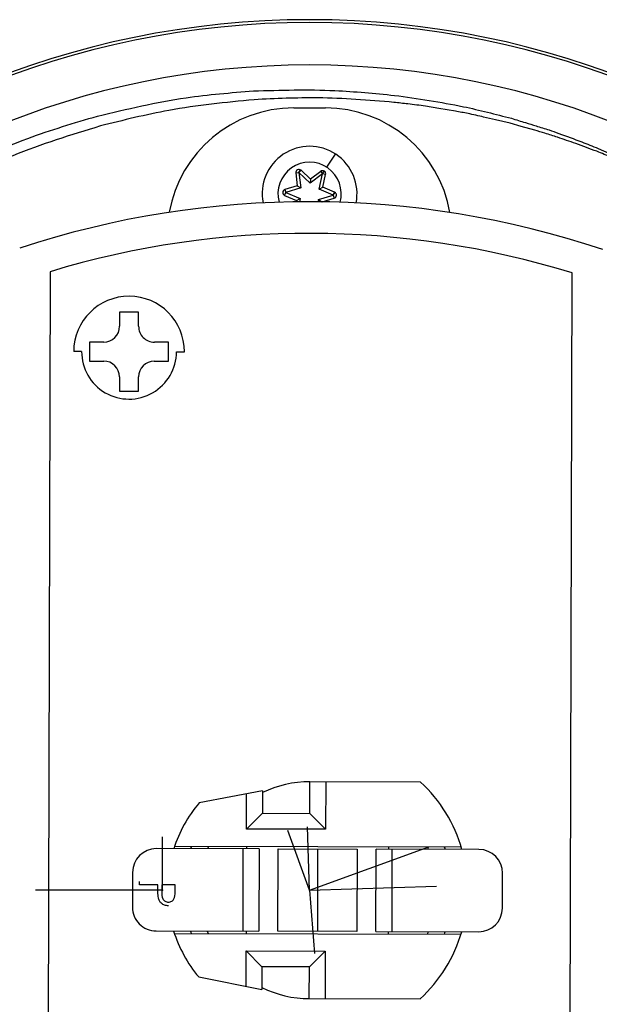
# Model space of a CAD drawing. Header units: millimetres. Extents: x 26 to 136, y 91 to 343.
# Tile 5 of 7: x 63 to 99, y 281 to 343. Entities that reach past the tile are written whole.
import ezdxf

# ---------------------------------------------------------------- set-up
doc = ezdxf.new("R2010")
doc.units = ezdxf.units.MM
doc.header["$PDSIZE"] = -1

msp = doc.modelspace()

# ---------------------------------------------------------------- linework, layer by layer
at = {"color": 7, "linetype": 'Continuous', "lineweight": 25}
for p, q in [((80.044, 337.282), (82.044, 337.282)), ((82.138, 333.531), (82.685, 334.368)), ((80.168, 333.171), (80.367, 333.195)), ((80.168, 333.171), (80.265, 332.366)), ((80.367, 333.195), (80.476, 333.363)), ((80.504, 333.341), (80.367, 333.195)), ((81.081, 332.525), (80.367, 333.195)), ((80.367, 333.195), (80.483, 332.223)), ((81.095, 332.786), (80.504, 333.341)), ((81.864, 333.112), (81.081, 332.525)), ((81.745, 333.273), (81.095, 332.786)), ((81.642, 332.159), (81.864, 333.112)), ((81.745, 333.273), (81.864, 333.112)), ((81.864, 333.112), (81.974, 333.28)), ((82.059, 333.067), (81.864, 333.112)), ((81.875, 332.277), (82.059, 333.067)), ((80.265, 332.366), (79.488, 332.131)), ((80.483, 332.223), (79.546, 331.939)), ((80.265, 332.366), (80.483, 332.223)), ((81.095, 332.786), (81.081, 332.525)), ((81.642, 332.159), (81.875, 332.277)), ((82.62, 331.958), (81.875, 332.277)), ((79.468, 331.755), (79.546, 331.939)), ((79.468, 331.755), (80.214, 331.436)), ((79.488, 332.131), (79.546, 331.939)), ((79.546, 331.939), (80.447, 331.554)), ((81.605, 331.49), (82.542, 331.774)), ((82.542, 331.774), (81.642, 332.159)), ((81.834, 331.351), (82.6, 331.583)), ((82.542, 331.774), (82.62, 331.958)), ((82.542, 331.774), (82.651, 331.942)), ((82.542, 331.774), (82.6, 331.583)), ((80.214, 331.436), (80.194, 331.351)), ((80.214, 331.436), (80.447, 331.554)), ((80.447, 331.554), (80.4, 331.354)), ((81.605, 331.49), (81.818, 331.351)), ((81.621, 331.354), (81.605, 331.49)), ((64.64, 326.936), (64.448, 248.859)), ((97.448, 248.777), (97.64, 326.855)), ((69.034, 324.386), (69.032, 323.486)), ((70.234, 324.384), (69.034, 324.386)), ((70.232, 323.484), (70.234, 324.384)), ((67.13, 322.491), (67.127, 321.291)), ((68.03, 322.489), (67.13, 322.491)), ((72.129, 322.479), (71.229, 322.481)), ((72.127, 321.279), (72.129, 322.479)), ((66.628, 321.892), (66.128, 321.894)), ((72.628, 321.878), (73.128, 321.876)), ((67.127, 321.291), (68.027, 321.289)), ((71.227, 321.281), (72.127, 321.279)), ((69.024, 320.286), (69.022, 319.387)), ((70.222, 319.384), (70.224, 320.284)), ((69.022, 319.387), (70.222, 319.384)), ((81.056, 292.707), (81.061, 294.707)), ((88.061, 294.689), (81.061, 294.707)), ((82.061, 294.704), (82.054, 291.704)), ((78.06, 294.136), (74.058, 293.374)), ((77.054, 291.717), (77.059, 293.945)), ((78.06, 294.136), (78.056, 292.714)), ((77.054, 291.717), (78.056, 292.714)), ((78.056, 292.714), (81.056, 292.707)), ((82.054, 291.704), (81.056, 292.707)), ((82.054, 291.704), (77.054, 291.717)), ((90.636, 290.583), (72.505, 290.628)), ((74.655, 290.623), (74.588, 290.473)), ((77.051, 290.617), (77.051, 290.467)), ((86.05, 290.444), (86.051, 290.594)), ((88.573, 290.438), (88.515, 290.588)), ((77.851, 290.465), (71.351, 290.481)), ((76.838, 285.267), (76.851, 290.467)), ((77.851, 290.465), (77.838, 285.265)), ((79.038, 285.262), (79.051, 290.462)), ((79.051, 290.462), (84.05, 290.449)), ((81.55, 290.455), (81.538, 285.256)), ((84.05, 290.449), (84.038, 285.249)), ((85.238, 285.246), (85.25, 290.446)), ((91.75, 290.43), (85.25, 290.446)), ((86.25, 290.444), (86.238, 285.244)), ((69.847, 288.984), (69.841, 286.784)), ((93.241, 286.727), (93.247, 288.927)), ((70.293, 288.192), (70.293, 288.416)), ((71.447, 288.189), (70.293, 288.192)), ((71.446, 288.01), (71.447, 288.189)), ((71.703, 288.188), (71.696, 287.751)), ((72.536, 288.186), (71.703, 288.188)), ((72.535, 287.729), (72.536, 288.186)), ((71.338, 285.281), (77.838, 285.265)), ((72.491, 285.128), (90.622, 285.083)), ((74.575, 285.273), (74.641, 285.123)), ((77.038, 285.267), (77.037, 285.117)), ((84.038, 285.249), (79.038, 285.262)), ((85.238, 285.246), (91.738, 285.23)), ((86.037, 285.094), (86.038, 285.244)), ((88.501, 285.088), (88.56, 285.238)), ((77.029, 281.788), (77.035, 284.017)), ((77.035, 284.017), (82.035, 284.004)), ((78.032, 283.014), (77.035, 284.017)), ((81.032, 283.007), (82.035, 284.004)), ((82.035, 284.004), (82.027, 281.004)), ((78.032, 283.014), (78.029, 281.593)), ((81.032, 283.007), (78.032, 283.014)), ((81.027, 281.007), (81.032, 283.007)), ((74.031, 282.374), (78.029, 281.593)), ((81.027, 281.007), (88.027, 280.989))]:
    msp.add_line(p, q, dxfattribs=at)
at = {"color": 7, "linetype": 'Continuous'}
for p, q in [((81.044, 287.857), (80.916, 291.868)), ((71.744, 287.857), (71.744, 291.225)), ((81.044, 287.857), (79.672, 291.628)), ((81.044, 287.857), (88.586, 290.602)), ((81.044, 287.857), (89.066, 288.113)), ((71.744, 287.857), (63.718, 287.857)), ((81.044, 287.857), (81.346, 283.855))]:
    msp.add_line(p, q, dxfattribs=at)
at = {"color": 7, "linetype": 'Continuous', "lineweight": 25, "flags": 128}
for points in [[(90.262, 337.072), (89.213, 337.252), (88.368, 337.397)], [(93.727, 336.317), (92.799, 336.531), (92.048, 336.705)], [(95.279, 335.87), (94.423, 336.117), (93.727, 336.317)], [(99.283, 334.728), (100.443, 334.22), (101.246, 333.869)]]:
    msp.add_lwpolyline(points, dxfattribs=at)
at = {"color": 7, "linetype": 'Continuous', "lineweight": 25}
for centre, radius, start, end in [((81.044, 287.857), 55, 0, 180), ((81.044, 287.857), 54.821, 0, 180), ((81.044, 287.857), 52.139, 0, 180), ((80.044, 329.282), 8, 90, 169.89256), ((82.044, 329.282), 8, 10.02228, 90), ((81.044, 331.857), 3, 348.93208, 190.99587), ((81.044, 331.857), 2, 344.54581, 195.38214), ((80.367, 333.195), 0.2, 46.84238, 186.84238), ((81.864, 333.112), 0.2, 346.84238, 126.84238), ((79.546, 331.939), 0.2, 106.84238, 246.84238), ((82.542, 331.774), 0.2, 286.84238, 66.84238), ((81.007, 272.815), 58.542, 71.50721, 108.20999), ((81.007, 272.815), 56.542, 72.89164, 106.82556), ((69.628, 321.885), 3.5, 359.8586, 179.8586), ((68.032, 323.489), 1, 269.8586, 359.8586), ((71.232, 323.481), 1, 179.8586, 269.8586), ((69.628, 321.885), 3, 179.8586, 359.8586), ((68.024, 320.289), 1, 359.8586, 89.8586), ((71.224, 320.281), 1, 89.8586, 179.8586), ((81.044, 287.857), 6.85, 89.8586, 115.83215), ((81.724, 287.855), 9.32, 16.05659, 47.16123), ((80.607, 287.858), 8.563, 139.89239, 162.18166), ((80.607, 287.858), 7.562, 158.53491, 159.74994), ((81.724, 287.855), 8.32, 18.06761, 19.15847), ((71.347, 288.981), 1.5, 89.8586, 179.8586), ((91.747, 288.93), 1.5, 359.8586, 89.8586), ((81.044, 287.857), 51.818, 180, 0), ((71.341, 286.781), 1.5, 179.8586, 269.8586), ((91.741, 286.73), 1.5, 269.8586, 359.8586), ((80.607, 287.858), 8.562, 197.53554, 219.82481), ((80.607, 287.858), 7.563, 199.96726, 201.18228), ((81.724, 287.855), 9.32, 312.55597, 343.6606), ((81.724, 287.855), 8.32, 340.55873, 341.64959), ((81.044, 287.857), 6.85, 243.88505, 269.8586)]:
    msp.add_arc(centre, radius, start, end, dxfattribs=at)
for points, knots in [([(77.495, 338.355), (79.215, 338.406), (82.194, 338.494), (85.157, 338.199), (86.41, 338.075)], [0, 0, 0, 0, 0.577482, 1, 1, 1, 1]), ([(67.643, 336.768), (69.496, 337.208), (72.744, 337.979), (76.069, 338.242), (77.495, 338.355)], [0, 0, 0, 0, 0.57091, 1, 1, 1, 1]), ([(77.534, 337.802), (75.732, 337.624), (72.452, 337.3), (69.255, 336.501), (67.815, 336.141)], [0, 0, 0, 0, 0.549396, 1, 1, 1, 1]), ([(86.371, 337.633), (84.772, 337.764), (81.829, 338.007), (78.881, 337.866), (77.534, 337.802)], [0, 0, 0, 0, 0.543388, 1, 1, 1, 1]), ([(86.41, 338.075), (87.871, 337.869), (90.363, 337.519), (92.798, 336.886), (93.806, 336.625)], [0, 0, 0, 0, 0.586137, 1, 1, 1, 1]), ([(88.368, 337.397), (87.999, 337.442), (87.334, 337.525), (86.668, 337.599), (86.371, 337.633)], [0, 0, 0, 0, 0.554584, 1, 1, 1, 1]), ([(57.686, 332.899), (59.509, 333.775), (62.73, 335.322), (66.156, 336.331), (67.643, 336.768)], [0, 0, 0, 0, 0.566093, 1, 1, 1, 1]), ([(92.048, 336.705), (91.72, 336.783), (91.129, 336.924), (90.529, 337.026), (90.262, 337.072)], [0, 0, 0, 0, 0.5534243, 1, 1, 1, 1]), ([(93.806, 336.625), (94.101, 336.533), (94.619, 336.373), (95.136, 336.213), (95.36, 336.144)], [0, 0, 0, 0, 0.56848, 1, 1, 1, 1]), ([(67.815, 336.141), (65.947, 335.568), (62.577, 334.534), (59.417, 332.974), (58.009, 332.279)], [0, 0, 0, 0, 0.554071, 1, 1, 1, 1]), ([(95.36, 336.144), (95.635, 336.062), (96.118, 335.918), (96.592, 335.747), (96.796, 335.673)], [0, 0, 0, 0, 0.569514, 1, 1, 1, 1]), ([(96.716, 335.431), (96.455, 335.517), (95.979, 335.674), (95.496, 335.809), (95.279, 335.87)], [0, 0, 0, 0, 0.5504131, 1, 1, 1, 1]), ([(99.21, 334.541), (98.765, 334.705), (97.938, 335.011), (97.103, 335.298), (96.716, 335.431)], [0, 0, 0, 0, 0.537015, 1, 1, 1, 1]), ([(96.796, 335.673), (97.282, 335.497), (98.116, 335.194), (98.94, 334.865), (99.283, 334.728)], [0, 0, 0, 0, 0.583126, 1, 1, 1, 1]), ([(101.184, 333.729), (100.836, 333.872), (100.178, 334.143), (99.52, 334.413), (99.21, 334.541)], [0, 0, 0, 0, 0.529125, 1, 1, 1, 1]), ([(71.486, 287.373), (71.471, 287.492), (71.445, 287.703), (71.446, 287.916), (71.446, 288.01)], [0, 0, 0, 0, 0.559694, 1, 1, 1, 1]), ([(71.696, 287.751), (71.696, 287.598), (71.694, 287.408), (71.819, 287.223), (71.934, 287.126), (72.045, 287.109), (72.119, 287.097)], [0, 0, 0, 0, 0.4997206, 0.6253498, 0.7510825, 1, 1, 1, 1]), ([(72.119, 287.097), (72.19, 287.109), (72.298, 287.125), (72.411, 287.217), (72.538, 287.393), (72.537, 287.58), (72.535, 287.729)], [0, 0, 0, 0, 0.248969, 0.374729, 0.500383, 1, 1, 1, 1]), ([(72.119, 286.873), (72.037, 286.879), (71.872, 286.892), (71.672, 287.017), (71.543, 287.188), (71.505, 287.312), (71.486, 287.373)], [0, 0, 0, 0, 0.280099, 0.559324, 0.779458, 1, 1, 1, 1])]:
    msp.add_open_spline(points, degree=3, knots=knots, dxfattribs=at)
at = {"color": 7, "linetype": 'Continuous'}
for p in [(71.744, 287.857), (81.044, 287.857), (81.044, 287.857), (81.044, 287.857)]:
    msp.add_point(p, dxfattribs=at)

doc.saveas('drawing.dxf')
